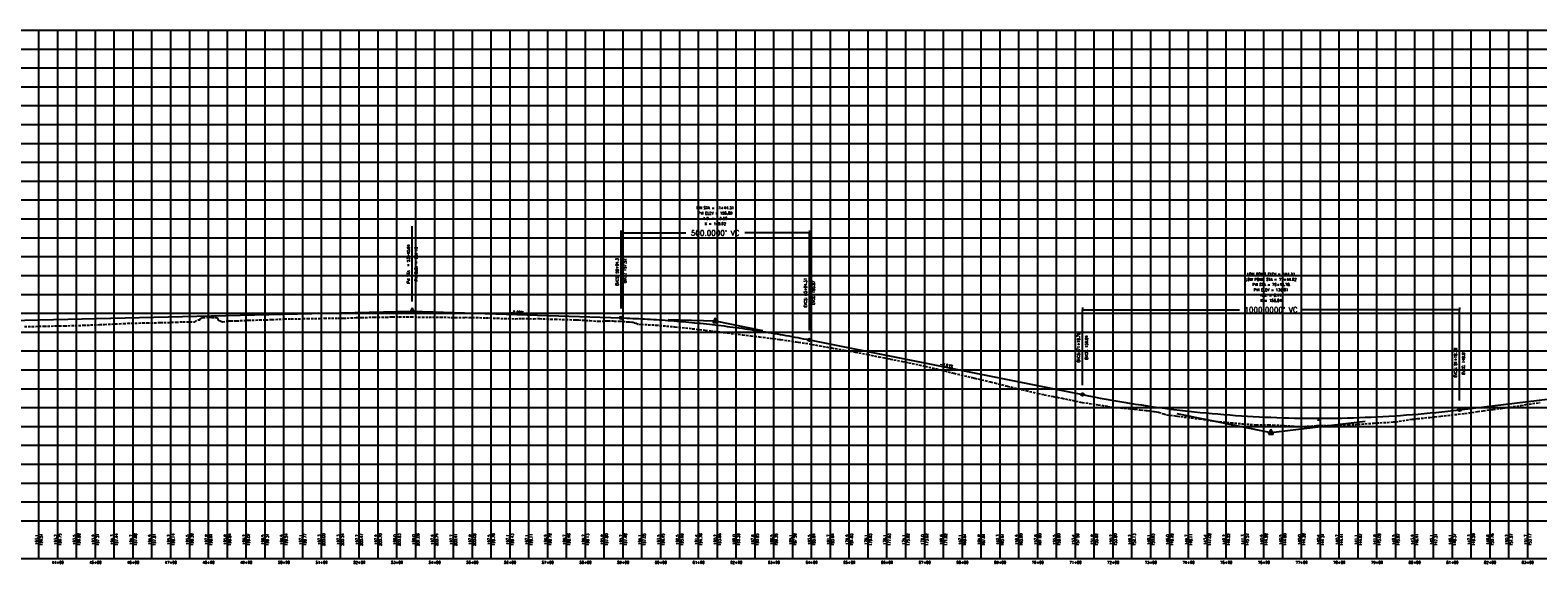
# Model space of a CAD drawing. Extents: x 114466 to 237039, y 16086 to 93345.
# Tile 12 of 81: x 141704 to 145704, y 43038 to 44453. Entities that reach past the tile are written whole.
import ezdxf
from ezdxf.enums import TextEntityAlignment as Align

# ---------------------------------------------------------------- set-up
doc = ezdxf.new("R2010")
doc.units = 0
doc.header["$LTSCALE"] = 50
doc.header["$MEASUREMENT"] = 0
doc.linetypes.add('HIDDEN_050%', pattern=[0.1875, 0.125, -0.0625])
doc.layers.get('0').update_dxf_attribs({"color": 1})
doc.layers.add('_CAB-PROF-TXT', color=31, linetype='HIDDEN_050%', plot=False)
for name, color, linetype in [('STERLING-02-PBASE', 101, 'Continuous'), ('STERLING-02-PEGCT', 101, 'Continuous'), ('STERLING-02-PFGC', 4, 'Continuous'), ('STERLING-02-PFGCT', 3, 'Continuous'), ('STERLING-02-PGRID', 251, 'Continuous')]:
    doc.layers.add(name, color=color, linetype=linetype)
doc.styles.add('L140', font='ROMANSM.shx', dxfattribs={"height": 14})
doc.dimstyles.get("Standard").update_dxf_attribs({"dimtxt": 0.18, "dimasz": 0.18, "dimexe": 0.18, "dimexo": 0.0625, "dimgap": 0.09, "dimtad": 0, "dimtih": 1, "dimtoh": 1, "dimdec": 4, "dimzin": 0, "dimdsep": 46, "dimtxsty": 'Standard', "dimcen": 0.09, "dimadec": 0, "dimazin": 0, "dimtfac": 1, "dimtdec": 4, "dimtofl": 0, "dimtmove": 0, "dimatfit": 3, "dimfxl": 1, "dimtolj": 1, "dimtzin": 0, "dimarcsym": 0})

# ---------------------------------------------------------------- blocks, each defined once
blk = doc.blocks.new('pvi2')
for p, q in [((0, 0.1), (-0.075, -0.05)), ((0.075, -0.05), (0, 0.1)), ((-0.075, -0.05), (0.075, -0.05))]:
    blk.add_line(p, q)
blk.add_circle((0, 0), 0.0125)
at = {"flags": 1}
for tag, p in [('K', (0, -0.005)), ('LENGTH', (0, -0.033))]:
    blk.add_attdef(tag, text='', height=0.01, dxfattribs=at).set_placement(p, align=Align.CENTER)
blk = doc.blocks.new('*D30')
at = {"layer": 'Defpoints', "color": 0}
for p in [(143271.1, 43915.2), (143771.1, 43915.2), (143771.1, 43915.2)]:
    blk.add_point(p, dxfattribs=at)
at = {"layer": 'STERLING-02-PFGCT', "color": 0, "lineweight": -2}
for p, q in [((143271.1, 43921.4), (143271.1, 43915.9)), ((143771.1, 43921.4), (143771.1, 43915.9)), ((143271.8, 43915.2), (143442.8, 43915.2)), ((143770.4, 43915.2), (143599.5, 43915.2))]:
    blk.add_line(p, q, dxfattribs=at)
at = {"layer": 'STERLING-02-PFGCT', "color": 0}
for points in [[(143271.8, 43915.3), (143271.8, 43915.1), (143271.1, 43915.2)], [(143770.4, 43915.3), (143770.4, 43915.1), (143771.1, 43915.2)]]:
    blk.add_solid(points, dxfattribs=at)
at = {"layer": 'STERLING-02-PFGCT', "color": 0, "insert": (143521.1, 43915.2), "char_height": 14, "attachment_point": 5, "style": 'L140'}
blk.add_mtext("\\A1;500.0000' VC", dxfattribs=at)
blk = doc.blocks.new('*D31')
at = {"layer": 'Defpoints', "color": 0}
for p in [(144495.6, 43711.8), (145495.6, 43711.8), (145495.6, 43711.8)]:
    blk.add_point(p, dxfattribs=at)
at = {"layer": 'STERLING-02-PFGCT', "color": 0, "lineweight": -2}
for p, q in [((144495.6, 43718.1), (144495.6, 43712.5)), ((144496.3, 43711.8), (144911.9, 43711.8)), ((145494.9, 43711.8), (145079.3, 43711.8)), ((145495.6, 43718.1), (145495.6, 43712.5))]:
    blk.add_line(p, q, dxfattribs=at)
at = {"layer": 'STERLING-02-PFGCT', "color": 0}
for points in [[(144496.3, 43711.9), (144496.3, 43711.7), (144495.6, 43711.8)], [(145494.9, 43711.9), (145494.9, 43711.7), (145495.6, 43711.8)]]:
    blk.add_solid(points, dxfattribs=at)
at = {"layer": 'STERLING-02-PFGCT', "color": 0, "insert": (144995.6, 43711.8), "char_height": 14, "attachment_point": 5, "style": 'L140'}
blk.add_mtext("\\A1;1000.0000' VC", dxfattribs=at)

msp = doc.modelspace()

# ---------------------------------------------------------------- linework, layer by layer
at = {"layer": '_CAB-PROF-TXT'}
msp.add_lwpolyline([(141688.49686, 43667.00825), (141708.08283, 43667.35594), (141740.23902, 43668.42171), (141780.61362, 43668.87978), (141794.26697, 43669.13602), (141831.80706, 43670.29212), (141844.94454, 43670.65067), (141887.9384, 43672.37246), (141901.03447, 43672.87442), (141939.71997, 43674.79237), (141951.45516, 43675.34645), (141962.53947, 43675.82173), (142001.36229, 43676.95505), (142013.8915, 43676.99865), (142049.15056, 43677.69607), (142077.92407, 43678.41806), (142091.27653, 43678.84032), (142108.73172, 43679.73536), (142140.34343, 43680.00744), (142149.49234, 43684.73935), (142153.61683, 43684.76137), (142154.16178, 43686.15616), (142155.29169, 43688.18457), (142155.65575, 43689.00052), (142156.81766, 43689.69616), (142158.97318, 43690.9487), (142161.79961, 43691.14632), (142171.50259, 43691.38034), (142179.28483, 43691.89735), (142185.6707, 43691.20543), (142193.37785, 43691.12937), (142197.35824, 43690.97486), (142198.756, 43690.14675), (142201.06579, 43688.53961), (142201.12989, 43686.74909), (142202.93266, 43683.79096), (142208.02771, 43682.24194), (142213.83868, 43680.1282), (142229.87105, 43681.98349), (142235.81446, 43682.03973), (142251.61835, 43682.48461), (142282.42474, 43683.96364), (142312.21212, 43684.83808), (142329.09865, 43685.34412), (142344.67178, 43685.68831), (142378.59377, 43687.3088), (142396.13012, 43687.71582), (142427.27928, 43688.22901), (142439.31878, 43688.36062), (142472.22473, 43688.8821), (142484.61977, 43689.29407), (142520.48018, 43689.05274), (142534.51282, 43689.27656), (142569.42961, 43690.95293), (142583.11359, 43691.20823), (142616.53741, 43692.13419), (142647.9655, 43692.454), (142664.84693, 43692.66957), (142682.78644, 43692.61616), (142714.44401, 43693.01857), (142743.51101, 43691.91335), (142761.7631, 43692.16791), (142791.89991, 43691.77007), (142810.61713, 43691.72681), (142831.44509, 43691.10756), (142857.56751, 43691.68872), (142886.58345, 43691.24841), (142913.09268, 43690.38175), (142942.64571, 43689.54693), (142962.51243, 43688.41142), (142991.07984, 43688.06544), (143009.02443, 43688.48957), (143039.9377, 43688.03517), (143054.48965, 43688.39535), (143084.18279, 43687.00615), (143096.59779, 43686.79125), (143134.4543, 43685.71731), (143145.16929, 43684.91449), (143151.06302, 43684.75311), (143158.77954, 43684.60373), (143188.61696, 43683.05015), (143211.52673, 43681.38695), (143225.95922, 43681.15243), (143228.80169, 43682.04873), (143233.02206, 43682.36733), (143236.63681, 43682.73272), (143249.81106, 43682.08339), (143253.12673, 43681.92592), (143265.12019, 43681.64977), (143271.92982, 43681.25562), (143275.84034, 43680.97636), (143287.23099, 43679.86603), (143293.25701, 43679.45463), (143300.74991, 43678.73009), (143303.22005, 43678.62301), (143305.97913, 43677.48209), (143305.98343, 43677.48209), (143306.81993, 43677.15141), (143311.26714, 43676.41004), (143318.26318, 43672.7804), (143324.60596, 43673.19814), (143364.02701, 43671.08003), (143409.32924, 43667.06909), (143413.04926, 43666.67698), (143414.45615, 43666.5155), (143460.27823, 43661.60388), (143460.89954, 43661.52739), (143460.90384, 43661.52739), (143494.6105, 43657.61067), (143508.31438, 43656.08327), (143533.26726, 43652.91469), (143554.26753, 43650.36567), (143594.42884, 43645.33087), (143602.74657, 43644.25172), (143615.81995, 43642.66579), (143615.82425, 43642.66579), (143637.92124, 43640.15124), (143648.34258, 43638.86787), (143691.30466, 43633.26416), (143695.48143, 43632.7124), (143735.02133, 43627.0292), (143742.1798, 43625.98028), (143770.74036, 43621.24399), (143770.74466, 43621.24399), (143778.16309, 43619.99032), (143787.23648, 43618.38717), (143798.22094, 43616.41063), (143830.4689, 43610.59011), (143862.10456, 43604.77325), (143878.52873, 43601.84345), (143892.94955, 43599.17769), (143922.22551, 43593.7899), (143925.66077, 43593.11946), (143925.66507, 43593.11946), (143955.43685, 43587.21366), (143970.18632, 43584.26779), (143985.86813, 43581.24526), (144017.81827, 43575.00331), (144034.72604, 43571.45933), (144062.42759, 43565.7396), (144076.43129, 43562.58359), (144078.29665, 43562.13882), (144078.30076, 43562.13882), (144107.78102, 43555.08706), (144121.01287, 43551.92782), (144154.59485, 43543.59808), (144164.05414, 43541.33092), (144202.55172, 43532.02952), (144209.65125, 43530.42848), (144250.13191, 43521.01699), (144251.70977, 43520.64011), (144262.82794, 43517.88831), (144292.05035, 43510.4823), (144296.43779, 43509.35717), (144335.33827, 43500.04303), (144345.94183, 43497.35491), (144377.70925, 43490.16097), (144394.01952, 43486.56353), (144418.79848, 43481.64092), (144441.56261, 43477.15396), (144459.1905, 43473.8289), (144489.83313, 43466.87), (144494.81755, 43465.95106), (144537.40561, 43459.98858), (144563.02617, 43455.77918), (144584.38312, 43452.16987), (144584.52466, 43452.15287), (144584.59056, 43452.18122), (144584.90109, 43452.25624), (144591.22978, 43452.40657), (144596.03848, 43451.89075), (144606.22024, 43450.55723), (144615.3422, 43449.77504), (144616.61584, 43449.70357), (144632.97301, 43448.22854), (144635.24289, 43448.11592), (144635.54059, 43448.11207), (144647.48998, 43446.95327), (144648.9161, 43446.76599), (144663.15237, 43445.1875), (144664.91825, 43444.80233), (144667.10476, 43444.43738), (144678.69124, 43443.05305), (144685.65696, 43441.77397), (144691.70028, 43440.9817), (144697.08686, 43440.30298), (144707.2173, 43436.79723), (144710.83467, 43435.68157), (144718.49751, 43433.18574), (144742.23752, 43431.03946), (144747.52341, 43430.04506), (144755.96171, 43428.67564), (144793.58299, 43423.92521), (144806.799, 43422.37596), (144840.05718, 43417.40957), (144859.26421, 43414.94415), (144889.64639, 43412.21055), (144922.02939, 43409.3172), (144940.42417, 43407.92387), (144956.18467, 43406.89648), (144988.81577, 43407.21776), (145001.32114, 43406.22185), (145031.08546, 43404.86058), (145064.15328, 43402.81195), (145081.74767, 43402.5598), (145117.11228, 43404.64105), (145134.88492, 43405.01091), (145172.66785, 43405.65996), (145177.99766, 43405.96551), (145200.29691, 43407.07739), (145221.83149, 43408.04708), (145226.22889, 43408.28382), (145269.39894, 43411.29111), (145275.01895, 43411.69211), (145275.35946, 43411.71372), (145294.6366, 43412.7333), (145320.97009, 43414.41152), (145326.38077, 43414.99544), (145369.32427, 43421.54579), (145384.51669, 43423.19332), (145416.7975, 43426.63554), (145430.27557, 43428.3185), (145430.27987, 43428.3185), (145445.74544, 43429.94826), (145463.63346, 43431.68542), (145492.32853, 43434.87024), (145509.95151, 43436.7145), (145543.4586, 43441.85005), (145558.71483, 43444.01141), (145583.62247, 43447.58918), (145585.19598, 43447.80375), (145585.20028, 43447.80375), (145605.78138, 43450.27739), (145610.3879, 43450.88484), (145638.21008, 43455.27831), (145659.30778, 43458.31843), (145671.69125, 43460.29852), (145689.6367, 43463.05733), (145709.40814, 43465.87586)], dxfattribs=at)
at = {"layer": 'STERLING-02-PBASE'}
for p, q in [((137707.49632, 43152.61298), (194964.92056, 43152.61298)), ((141726.81245, 43052.61298), (141726.81245, 43152.61298)), ((141776.81245, 43052.61298), (141776.81245, 43152.61298)), ((141826.81245, 43052.61298), (141826.81245, 43152.61298)), ((141876.81245, 43052.61298), (141876.81245, 43152.61298)), ((141926.81245, 43052.61298), (141926.81245, 43152.61298)), ((141976.81245, 43052.61298), (141976.81245, 43152.61298)), ((142026.81245, 43052.61298), (142026.81245, 43152.61298)), ((142076.81245, 43052.61298), (142076.81245, 43152.61298)), ((142126.81245, 43052.61298), (142126.81245, 43152.61298)), ((142176.81245, 43052.61298), (142176.81245, 43152.61298)), ((142226.81245, 43052.61298), (142226.81245, 43152.61298)), ((142276.81245, 43052.61298), (142276.81245, 43152.61298)), ((142326.81245, 43052.61298), (142326.81245, 43152.61298)), ((142376.81245, 43052.61298), (142376.81245, 43152.61298)), ((142426.81245, 43052.61298), (142426.81245, 43152.61298)), ((142476.81245, 43052.61298), (142476.81245, 43152.61298)), ((142526.81245, 43052.61298), (142526.81245, 43152.61298)), ((142576.81245, 43052.61298), (142576.81245, 43152.61298)), ((142626.81245, 43052.61298), (142626.81245, 43152.61298)), ((142676.81245, 43052.61298), (142676.81245, 43152.61298)), ((142726.81245, 43052.61298), (142726.81245, 43152.61298)), ((142776.81245, 43052.61298), (142776.81245, 43152.61298)), ((142826.81245, 43052.61298), (142826.81245, 43152.61298)), ((142876.81245, 43052.61298), (142876.81245, 43152.61298)), ((142926.81245, 43052.61298), (142926.81245, 43152.61298)), ((142976.81245, 43052.61298), (142976.81245, 43152.61298)), ((143026.81245, 43052.61298), (143026.81245, 43152.61298)), ((143076.81245, 43052.61298), (143076.81245, 43152.61298)), ((143126.81245, 43052.61298), (143126.81245, 43152.61298)), ((143176.81245, 43052.61298), (143176.81245, 43152.61298)), ((143226.81245, 43052.61298), (143226.81245, 43152.61298)), ((143276.81245, 43052.61298), (143276.81245, 43152.61298)), ((143326.81245, 43052.61298), (143326.81245, 43152.61298)), ((143376.81245, 43052.61298), (143376.81245, 43152.61298)), ((143426.81245, 43052.61298), (143426.81245, 43152.61298)), ((143476.81245, 43052.61298), (143476.81245, 43152.61298)), ((143526.81245, 43052.61298), (143526.81245, 43152.61298)), ((143576.81245, 43052.61298), (143576.81245, 43152.61298)), ((143626.81245, 43052.61298), (143626.81245, 43152.61298)), ((143676.81245, 43052.61298), (143676.81245, 43152.61298)), ((143726.81245, 43052.61298), (143726.81245, 43152.61298)), ((143776.81245, 43052.61298), (143776.81245, 43152.61298)), ((143826.81245, 43052.61298), (143826.81245, 43152.61298)), ((143876.81245, 43052.61298), (143876.81245, 43152.61298)), ((143926.81245, 43052.61298), (143926.81245, 43152.61298)), ((143976.81245, 43052.61298), (143976.81245, 43152.61298)), ((144026.81245, 43052.61298), (144026.81245, 43152.61298)), ((144076.81245, 43052.61298), (144076.81245, 43152.61298)), ((144126.81245, 43052.61298), (144126.81245, 43152.61298)), ((144176.81245, 43052.61298), (144176.81245, 43152.61298)), ((144226.81245, 43052.61298), (144226.81245, 43152.61298)), ((144276.81245, 43052.61298), (144276.81245, 43152.61298)), ((144326.81245, 43052.61298), (144326.81245, 43152.61298)), ((144376.81245, 43052.61298), (144376.81245, 43152.61298)), ((144426.81245, 43052.61298), (144426.81245, 43152.61298)), ((144476.81245, 43052.61298), (144476.81245, 43152.61298)), ((144526.81245, 43052.61298), (144526.81245, 43152.61298)), ((144576.81245, 43052.61298), (144576.81245, 43152.61298)), ((144626.81245, 43052.61298), (144626.81245, 43152.61298)), ((144676.81245, 43052.61298), (144676.81245, 43152.61298)), ((144726.81245, 43052.61298), (144726.81245, 43152.61298)), ((144776.81245, 43052.61298), (144776.81245, 43152.61298)), ((144826.81245, 43052.61298), (144826.81245, 43152.61298)), ((144876.81245, 43052.61298), (144876.81245, 43152.61298)), ((144926.81245, 43052.61298), (144926.81245, 43152.61298)), ((144976.81245, 43052.61298), (144976.81245, 43152.61298)), ((145026.81245, 43052.61298), (145026.81245, 43152.61298)), ((145076.81245, 43052.61298), (145076.81245, 43152.61298)), ((145126.81245, 43052.61298), (145126.81245, 43152.61298)), ((145176.81245, 43052.61298), (145176.81245, 43152.61298)), ((145226.81245, 43052.61298), (145226.81245, 43152.61298)), ((145276.81245, 43052.61298), (145276.81245, 43152.61298)), ((145326.81245, 43052.61298), (145326.81245, 43152.61298)), ((145376.81245, 43052.61298), (145376.81245, 43152.61298)), ((145426.81245, 43052.61298), (145426.81245, 43152.61298)), ((145476.81245, 43052.61298), (145476.81245, 43152.61298)), ((145526.81245, 43052.61298), (145526.81245, 43152.61298)), ((145576.81245, 43052.61298), (145576.81245, 43152.61298)), ((145626.81245, 43052.61298), (145626.81245, 43152.61298)), ((145676.81245, 43052.61298), (145676.81245, 43152.61298)), ((137707.49632, 43052.61298), (194964.92056, 43052.61298))]:
    msp.add_line(p, q, dxfattribs=at)
at = {"layer": 'STERLING-02-PFGC'}
for p, q in [((145495.58952, 43446.68172), (149376.81245, 43912.74118)), ((140626.81245, 43659.59256), (142717.45663, 43708.23194)), ((142717.45663, 43708.23194), (143271.11996, 43690.19035)), ((143396.11996, 43686.11711), (143521.11996, 43682.04388)), ((143521.11996, 43682.04388), (143646.11996, 43657.00077)), ((143771.11996, 43631.95766), (144495.58952, 43486.81388)), ((144745.58952, 43436.72766), (144995.58952, 43386.64144)), ((144995.58952, 43386.64144), (145245.58952, 43416.66158))]:
    msp.add_line(p, q, dxfattribs=at)
for points in [[(143271.11996, 43690.19035), (143278.93246, 43689.92553), (143286.74496, 43689.64024), (143294.55746, 43689.33446), (143302.36996, 43689.00821), (143310.18246, 43688.66148), (143317.99496, 43688.29427), (143325.80746, 43687.90659), (143333.61996, 43687.49842), (143341.43246, 43687.06978), (143349.24496, 43686.62066), (143357.05746, 43686.15106), (143364.86996, 43685.66098), (143372.68246, 43685.15042), (143380.49496, 43684.61938), (143388.30746, 43684.06787), (143396.11996, 43683.49588), (143403.93246, 43682.90341), (143411.74496, 43682.29046), (143419.55746, 43681.65703), (143427.36996, 43681.00313), (143435.18246, 43680.32874), (143442.99496, 43679.63388), (143450.80746, 43678.91854), (143458.61996, 43678.18272), (143466.43246, 43677.42642), (143474.24496, 43676.64965), (143482.05746, 43675.85239), (143489.86996, 43675.03466), (143497.68246, 43674.19645), (143505.49496, 43673.33776), (143513.30746, 43672.45859), (143521.11996, 43671.55894), (143528.93246, 43670.63882), (143536.74496, 43669.69821), (143544.55746, 43668.73713), (143552.36996, 43667.75557), (143560.18246, 43666.75353), (143567.99496, 43665.73102), (143575.80746, 43664.68802), (143583.61996, 43663.62455), (143591.43246, 43662.54059), (143599.24496, 43661.43616), (143607.05746, 43660.31126), (143614.86996, 43659.16587), (143622.68246, 43658), (143630.49496, 43656.81366), (143638.30746, 43655.60684), (143646.11996, 43654.37953), (143653.93246, 43653.13176), (143661.74496, 43651.8635), (143669.55746, 43650.57476), (143677.36996, 43649.26555), (143685.18246, 43647.93585), (143692.99496, 43646.58568), (143700.80746, 43645.21503), (143708.61996, 43643.82391), (143716.43246, 43642.4123), (143724.24496, 43640.98021), (143732.05746, 43639.52765), (143739.86996, 43638.05461), (143747.68246, 43636.56109), (143755.49496, 43635.04709), (143763.30746, 43633.51261), (143771.11996, 43631.95766)], [(144495.58952, 43486.81388), (144511.21452, 43483.72261), (144526.83952, 43480.70956), (144542.46452, 43477.77475), (144558.08952, 43474.91816), (144573.71452, 43472.1398), (144589.33952, 43469.43967), (144604.96452, 43466.81777), (144620.58952, 43464.2741), (144636.21452, 43461.80865), (144651.83952, 43459.42144), (144667.46452, 43457.11245), (144683.08952, 43454.8817), (144698.71452, 43452.72917), (144714.33952, 43450.65487), (144729.96452, 43448.6588), (144745.58952, 43446.74096), (144761.21452, 43444.90134), (144776.83952, 43443.13996), (144792.46452, 43441.45681), (144808.08952, 43439.85188), (144823.71452, 43438.32518), (144839.33952, 43436.87671), (144854.96452, 43435.50648), (144870.58952, 43434.21446), (144886.21452, 43433.00068), (144901.83952, 43431.86513), (144917.46452, 43430.80781), (144933.08952, 43429.82871), (144948.71452, 43428.92785), (144964.33952, 43428.10521), (144979.96452, 43427.3608), (144995.58952, 43426.69462), (145011.21452, 43426.10667), (145026.83952, 43425.59695), (145042.46452, 43425.16546), (145058.08952, 43424.81219), (145073.71452, 43424.53716), (145089.33952, 43424.34035), (145104.96452, 43424.22177), (145120.58952, 43424.18142), (145136.21452, 43424.2193), (145151.83952, 43424.33541), (145167.46452, 43424.52975), (145183.08952, 43424.80232), (145198.71452, 43425.15311), (145214.33952, 43425.58214), (145229.96452, 43426.08939), (145245.58952, 43426.67488), (145261.21452, 43427.33859), (145276.83952, 43428.08053), (145292.46452, 43428.9007), (145308.08952, 43429.79909), (145323.71452, 43430.77572), (145339.33952, 43431.83058), (145354.96452, 43432.96366), (145370.58952, 43434.17498), (145386.21452, 43435.46452), (145401.83952, 43436.83229), (145417.46452, 43438.27829), (145433.08952, 43439.80252), (145448.71452, 43441.40498), (145464.33952, 43443.08566), (145479.96452, 43444.84458), (145495.58952, 43446.68172)]]:
    msp.add_lwpolyline(points, dxfattribs=at)
at = {"layer": 'STERLING-02-PFGCT'}
for p, q in [((142717.45663, 43733.23194), (142717.45663, 43933.23194)), ((143271.11996, 43715.19035), (143271.11996, 43915.19035)), ((143771.11996, 43656.95766), (143771.11996, 43915.19035)), ((144495.58952, 43511.81388), (144495.58952, 43711.81388)), ((145495.58952, 43471.68172), (145495.58952, 43711.81388)), ((145120.836, 43424.18141), (145120.836, 43417.18141))]:
    msp.add_line(p, q, dxfattribs=at)
for centre in [(143271.11996, 43690.19035), (143771.11996, 43631.95766), (144495.58952, 43486.81388), (145495.58952, 43446.68172)]:
    msp.add_circle(centre, 3.5, dxfattribs=at)
at = {"layer": 'STERLING-02-PGRID'}
for p, q in [((137707.49632, 44452.61298), (194964.92056, 44452.61298)), ((141726.81245, 43152.61298), (141726.81245, 44452.61298)), ((141776.81245, 43152.61298), (141776.81245, 44452.61298)), ((141826.81245, 43152.61298), (141826.81245, 44452.61298)), ((141876.81245, 43152.61298), (141876.81245, 44452.61298)), ((141926.81245, 43152.61298), (141926.81245, 44452.61298)), ((141976.81245, 43152.61298), (141976.81245, 44452.61298)), ((142026.81245, 43152.61298), (142026.81245, 44452.61298)), ((142076.81245, 43152.61298), (142076.81245, 44452.61298)), ((142126.81245, 43152.61298), (142126.81245, 44452.61298)), ((142176.81245, 43152.61298), (142176.81245, 44452.61298)), ((142226.81245, 43152.61298), (142226.81245, 44452.61298)), ((142276.81245, 43152.61298), (142276.81245, 44452.61298)), ((142326.81245, 43152.61298), (142326.81245, 44452.61298)), ((142376.81245, 43152.61298), (142376.81245, 44452.61298)), ((142426.81245, 43152.61298), (142426.81245, 44452.61298)), ((142476.81245, 43152.61298), (142476.81245, 44452.61298)), ((142526.81245, 43152.61298), (142526.81245, 44452.61298)), ((142576.81245, 43152.61298), (142576.81245, 44452.61298)), ((142626.81245, 43152.61298), (142626.81245, 44452.61298)), ((142676.81245, 43152.61298), (142676.81245, 44452.61298)), ((142726.81245, 43152.61298), (142726.81245, 44452.61298)), ((142776.81245, 43152.61298), (142776.81245, 44452.61298)), ((142826.81245, 43152.61298), (142826.81245, 44452.61298)), ((142876.81245, 43152.61298), (142876.81245, 44452.61298)), ((142926.81245, 43152.61298), (142926.81245, 44452.61298)), ((142976.81245, 43152.61298), (142976.81245, 44452.61298)), ((143026.81245, 43152.61298), (143026.81245, 44452.61298)), ((143076.81245, 43152.61298), (143076.81245, 44452.61298)), ((143126.81245, 43152.61298), (143126.81245, 44452.61298)), ((143176.81245, 43152.61298), (143176.81245, 44452.61298)), ((143226.81245, 43152.61298), (143226.81245, 44452.61298)), ((143276.81245, 43152.61298), (143276.81245, 44452.61298)), ((143326.81245, 43152.61298), (143326.81245, 44452.61298)), ((143376.81245, 43152.61298), (143376.81245, 44452.61298)), ((143426.81245, 43152.61298), (143426.81245, 44452.61298)), ((143476.81245, 43152.61298), (143476.81245, 44452.61298)), ((143526.81245, 43152.61298), (143526.81245, 44452.61298)), ((143576.81245, 43152.61298), (143576.81245, 44452.61298)), ((143626.81245, 43152.61298), (143626.81245, 44452.61298)), ((143676.81245, 43152.61298), (143676.81245, 44452.61298)), ((143726.81245, 43152.61298), (143726.81245, 44452.61298)), ((143776.81245, 43152.61298), (143776.81245, 44452.61298)), ((143826.81245, 43152.61298), (143826.81245, 44452.61298)), ((143876.81245, 43152.61298), (143876.81245, 44452.61298)), ((143926.81245, 43152.61298), (143926.81245, 44452.61298)), ((143976.81245, 43152.61298), (143976.81245, 44452.61298)), ((144026.81245, 43152.61298), (144026.81245, 44452.61298)), ((144076.81245, 43152.61298), (144076.81245, 44452.61298)), ((144126.81245, 43152.61298), (144126.81245, 44452.61298)), ((144176.81245, 43152.61298), (144176.81245, 44452.61298)), ((144226.81245, 43152.61298), (144226.81245, 44452.61298)), ((144276.81245, 43152.61298), (144276.81245, 44452.61298)), ((144326.81245, 43152.61298), (144326.81245, 44452.61298)), ((144376.81245, 43152.61298), (144376.81245, 44452.61298)), ((144426.81245, 43152.61298), (144426.81245, 44452.61298)), ((144476.81245, 43152.61298), (144476.81245, 44452.61298)), ((144526.81245, 43152.61298), (144526.81245, 44452.61298)), ((144576.81245, 43152.61298), (144576.81245, 44452.61298)), ((144626.81245, 43152.61298), (144626.81245, 44452.61298)), ((144676.81245, 43152.61298), (144676.81245, 44452.61298)), ((144726.81245, 43152.61298), (144726.81245, 44452.61298)), ((144776.81245, 43152.61298), (144776.81245, 44452.61298)), ((144826.81245, 43152.61298), (144826.81245, 44452.61298)), ((144876.81245, 43152.61298), (144876.81245, 44452.61298)), ((144926.81245, 43152.61298), (144926.81245, 44452.61298)), ((144976.81245, 43152.61298), (144976.81245, 44452.61298)), ((145026.81245, 43152.61298), (145026.81245, 44452.61298)), ((145076.81245, 43152.61298), (145076.81245, 44452.61298)), ((145126.81245, 43152.61298), (145126.81245, 44452.61298)), ((145176.81245, 43152.61298), (145176.81245, 44452.61298)), ((145226.81245, 43152.61298), (145226.81245, 44452.61298)), ((145276.81245, 43152.61298), (145276.81245, 44452.61298)), ((145326.81245, 43152.61298), (145326.81245, 44452.61298)), ((145376.81245, 43152.61298), (145376.81245, 44452.61298)), ((145426.81245, 43152.61298), (145426.81245, 44452.61298)), ((145476.81245, 43152.61298), (145476.81245, 44452.61298)), ((145526.81245, 43152.61298), (145526.81245, 44452.61298)), ((145576.81245, 43152.61298), (145576.81245, 44452.61298)), ((145626.81245, 43152.61298), (145626.81245, 44452.61298)), ((145676.81245, 43152.61298), (145676.81245, 44452.61298)), ((137707.49632, 44402.61298), (194964.92056, 44402.61298)), ((137707.49632, 44352.61298), (194964.92056, 44352.61298)), ((137707.49632, 44302.61298), (194964.92056, 44302.61298)), ((137707.49632, 44252.61298), (194964.92056, 44252.61298)), ((137707.49632, 44202.61298), (194964.92056, 44202.61298)), ((137707.49632, 44152.61298), (194964.92056, 44152.61298)), ((137707.49632, 44102.61298), (194964.92056, 44102.61298)), ((137707.49632, 44052.61298), (194964.92056, 44052.61298)), ((137707.49632, 44002.61298), (194964.92056, 44002.61298)), ((137707.49632, 43952.61298), (194964.92056, 43952.61298)), ((137707.49632, 43902.61298), (194964.92056, 43902.61298)), ((137707.49632, 43852.61298), (194964.92056, 43852.61298)), ((137707.49632, 43802.61298), (194964.92056, 43802.61298)), ((137707.49632, 43752.61298), (194964.92056, 43752.61298)), ((137707.49632, 43702.61298), (194964.92056, 43702.61298)), ((137707.49632, 43652.61298), (194964.92056, 43652.61298)), ((137707.49632, 43602.61298), (194964.92056, 43602.61298)), ((137707.49632, 43552.61298), (194964.92056, 43552.61298)), ((137707.49632, 43502.61298), (194964.92056, 43502.61298)), ((137707.49632, 43452.61298), (194964.92056, 43452.61298)), ((137707.49632, 43402.61298), (194964.92056, 43402.61298)), ((137707.49632, 43352.61298), (194964.92056, 43352.61298)), ((137707.49632, 43302.61298), (194964.92056, 43302.61298)), ((137707.49632, 43252.61298), (194964.92056, 43252.61298)), ((137707.49632, 43202.61298), (194964.92056, 43202.61298))]:
    msp.add_line(p, q, dxfattribs=at)

# ---------------------------------------------------------------- block references
at = {"layer": 'STERLING-02-PFGC', "xscale": 84.03361344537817, "yscale": 84.03361344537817, "zscale": 84.03361344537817}
for p in [(142717.45663, 43708.23194), (143521.11996, 43682.04388), (144995.58952, 43386.64144)]:
    msp.add_blockref('pvi2', p, dxfattribs=at)

# ---------------------------------------------------------------- texts
at = {"layer": 'STERLING-02-PEGCT', "style": 'L140'}
for s, p in [('193.1', (141726.81245, 43102.61298)), ('193.2', (141776.81245, 43102.61298)), ('193.5', (141826.81245, 43102.61298)), ('193.9', (141876.81245, 43102.61298)), ('194.3', (141926.81245, 43102.61298)), ('194.7', (141976.81245, 43102.61298)), ('194.9', (142026.81245, 43102.61298)), ('195.2', (142076.81245, 43102.61298)), ('195.5', (142126.81245, 43102.61298)), ('197.8', (142176.81245, 43102.61298)), ('195.8', (142226.81245, 43102.61298)), ('196.2', (142276.81245, 43102.61298)), ('196.5', (142326.81245, 43102.61298)), ('196.9', (142376.81245, 43102.61298)), ('197.1', (142426.81245, 43102.61298)), ('197.3', (142476.81245, 43102.61298)), ('197.3', (142526.81245, 43102.61298)), ('197.7', (142576.81245, 43102.61298)), ('197.9', (142626.81245, 43102.61298)), ('198.0', (142676.81245, 43102.61298)), ('198.0', (142726.81245, 43102.61298)), ('197.9', (142776.81245, 43102.61298)), ('197.7', (142826.81245, 43102.61298)), ('197.8', (142876.81245, 43102.61298)), ('197.5', (142926.81245, 43102.61298)), ('197.1', (142976.81245, 43102.61298)), ('197.1', (143026.81245, 43102.61298)), ('196.9', (143076.81245, 43102.61298)), ('196.7', (143126.81245, 43102.61298)), ('196.2', (143176.81245, 43102.61298)), ('195.8', (143226.81245, 43102.61298)), ('195.7', (143276.81245, 43102.61298)), ('194.1', (143326.81245, 43102.61298)), ('193.5', (143376.81245, 43102.61298)), ('192.5', (143426.81245, 43102.61298)), ('191.4', (143476.81245, 43102.61298)), ('190.2', (143526.81245, 43102.61298)), ('189.0', (143576.81245, 43102.61298)), ('187.8', (143626.81245, 43102.61298)), ('186.5', (143676.81245, 43102.61298)), ('185.1', (143726.81245, 43102.61298)), ('183.5', (143776.81245, 43102.61298)), ('181.7', (143826.81245, 43102.61298)), ('179.9', (143876.81245, 43102.61298)), ('178.1', (143926.81245, 43102.61298)), ('176.1', (143976.81245, 43102.61298)), ('174.1', (144026.81245, 43102.61298)), ('172.0', (144076.81245, 43102.61298)), ('169.6', (144126.81245, 43102.61298)), ('167.1', (144176.81245, 43102.61298)), ('164.8', (144226.81245, 43102.61298)), ('162.3', (144276.81245, 43102.61298)), ('159.9', (144326.81245, 43102.61298)), ('157.6', (144376.81245, 43102.61298)), ('155.5', (144426.81245, 43102.61298)), ('153.4', (144476.81245, 43102.61298)), ('151.8', (144526.81245, 43102.61298)), ('150.2', (144576.81245, 43102.61298)), ('149.2', (144626.81245, 43102.61298)), ('148.1', (144676.81245, 43102.61298)), ('146.0', (144726.81245, 43102.61298)), ('144.7', (144776.81245, 43102.61298)), ('143.4', (144826.81245, 43102.61298)), ('142.2', (144876.81245, 43102.61298)), ('141.3', (144926.81245, 43102.61298)), ('140.9', (144976.81245, 43102.61298)), ('140.5', (145026.81245, 43102.61298)), ('140.0', (145076.81245, 43102.61298)), ('140.4', (145126.81245, 43102.61298)), ('140.7', (145176.81245, 43102.61298)), ('141.1', (145226.81245, 43102.61298)), ('141.8', (145276.81245, 43102.61298)), ('142.5', (145326.81245, 43102.61298)), ('143.9', (145376.81245, 43102.61298)), ('145.1', (145426.81245, 43102.61298)), ('146.1', (145476.81245, 43102.61298)), ('147.3', (145526.81245, 43102.61298)), ('148.8', (145576.81245, 43102.61298)), ('150.2', (145626.81245, 43102.61298)), ('151.7', (145676.81245, 43102.61298))]:
    msp.add_text(s, height=7, rotation=90, dxfattribs=at).set_placement(p, align=Align.BOTTOM_CENTER)
for s, p in [('44+00', (141776.81245, 43042.11298)), ('45+00', (141876.81245, 43042.11298)), ('46+00', (141976.81245, 43042.11298)), ('47+00', (142076.81245, 43042.11298)), ('48+00', (142176.81245, 43042.11298)), ('49+00', (142276.81245, 43042.11298)), ('50+00', (142376.81245, 43042.11298)), ('51+00', (142476.81245, 43042.11298)), ('52+00', (142576.81245, 43042.11298)), ('53+00', (142676.81245, 43042.11298)), ('54+00', (142776.81245, 43042.11298)), ('55+00', (142876.81245, 43042.11298)), ('56+00', (142976.81245, 43042.11298)), ('57+00', (143076.81245, 43042.11298)), ('58+00', (143176.81245, 43042.11298)), ('59+00', (143276.81245, 43042.11298)), ('60+00', (143376.81245, 43042.11298)), ('61+00', (143476.81245, 43042.11298)), ('62+00', (143576.81245, 43042.11298)), ('63+00', (143676.81245, 43042.11298)), ('64+00', (143776.81245, 43042.11298)), ('65+00', (143876.81245, 43042.11298)), ('66+00', (143976.81245, 43042.11298)), ('67+00', (144076.81245, 43042.11298)), ('68+00', (144176.81245, 43042.11298)), ('69+00', (144276.81245, 43042.11298)), ('70+00', (144376.81245, 43042.11298)), ('71+00', (144476.81245, 43042.11298)), ('72+00', (144576.81245, 43042.11298)), ('73+00', (144676.81245, 43042.11298)), ('74+00', (144776.81245, 43042.11298)), ('75+00', (144876.81245, 43042.11298)), ('76+00', (144976.81245, 43042.11298)), ('77+00', (145076.81245, 43042.11298)), ('78+00', (145176.81245, 43042.11298)), ('79+00', (145276.81245, 43042.11298)), ('80+00', (145376.81245, 43042.11298)), ('81+00', (145476.81245, 43042.11298)), ('82+00', (145576.81245, 43042.11298)), ('83+00', (145676.81245, 43042.11298))]:
    msp.add_text(s, height=7, dxfattribs=at).set_placement(p, align=Align.MIDDLE_CENTER)
at = {"layer": 'STERLING-02-PFGCT', "style": 'L140'}
for s, p in [('PVI STA = 61+44.31', (143521.11996, 43978.19035)), ('PVI ELEV = 195.89', (143521.11996, 43964.19035)), ('A.D. = -3.36', (143521.11996, 43950.19035)), ('K = 149.02', (143521.11996, 43936.19035)), ('LOW POINT ELEV = 144.31', (144995.58952, 43802.81388)), ('LOW POINT STA = 77+44.02', (144995.58952, 43788.81388)), ('PVI STA = 76+18.78', (144995.58952, 43774.81388)), ('PVI ELEV = 136.81', (144995.58952, 43760.81388)), ('A.D. = 6.41', (144995.58952, 43746.81388)), ('K = 156.04', (144995.58952, 43732.81388))]:
    msp.add_text(s, height=7, dxfattribs=at).set_placement(p, align=Align.CENTER)
for s, p in [('PVI STA  = 53+40.64', (142710.45663, 43833.23194)), ('BVCS: 58+94.31', (143264.11996, 43815.19035)), ('EVCS: 63+94.31', (143764.11996, 43756.95766)), ('BVCS: 71+18.78', (144488.58952, 43611.81388)), ('EVCS: 81+18.78', (145488.58952, 43571.68172))]:
    msp.add_text(s, height=7, rotation=90, dxfattribs=at).set_placement(p, align=Align.CENTER)
for s, p in [('PVI ELEV = 201.12', (142724.45663, 43833.23194)), ('BVCE: 197.52', (143278.11996, 43815.19035)), ('EVCE: 185.87', (143778.11996, 43756.95766)), ('BVCE: 156.84', (144502.58952, 43611.81388)), ('EVCE: 148.81', (145502.58952, 43571.68172)), ('196.51', (141729.14578, 43102.61298)), ('196.75', (141779.14578, 43102.61298)), ('196.98', (141829.14578, 43102.61298)), ('197.21', (141879.14578, 43102.61298)), ('197.44', (141929.14578, 43102.61298)), ('197.68', (141979.14578, 43102.61298)), ('197.91', (142029.14578, 43102.61298)), ('198.14', (142079.14578, 43102.61298)), ('198.38', (142129.14578, 43102.61298)), ('198.61', (142179.14578, 43102.61298)), ('198.84', (142229.14578, 43102.61298)), ('199.07', (142279.14578, 43102.61298)), ('199.31', (142329.14578, 43102.61298)), ('199.54', (142379.14578, 43102.61298)), ('199.77', (142429.14578, 43102.61298)), ('200.00', (142479.14578, 43102.61298)), ('200.24', (142529.14578, 43102.61298)), ('200.47', (142579.14578, 43102.61298)), ('200.70', (142629.14578, 43102.61298)), ('200.93', (142679.14578, 43102.61298)), ('201.06', (142729.14578, 43102.61298)), ('200.74', (142779.14578, 43102.61298)), ('200.41', (142829.14578, 43102.61298)), ('200.09', (142879.14578, 43102.61298)), ('199.76', (142929.14578, 43102.61298)), ('199.43', (142979.14578, 43102.61298)), ('199.11', (143029.14578, 43102.61298)), ('198.78', (143079.14578, 43102.61298)), ('198.46', (143129.14578, 43102.61298)), ('198.13', (143179.14578, 43102.61298)), ('197.80', (143229.14578, 43102.61298)), ('197.48', (143279.14578, 43102.61298)), ('197.05', (143329.14578, 43102.61298)), ('196.45', (143379.14578, 43102.61298)), ('195.69', (143429.14578, 43102.61298)), ('194.76', (143479.14578, 43102.61298)), ('193.66', (143529.14578, 43102.61298)), ('192.39', (143579.14578, 43102.61298)), ('190.95', (143629.14578, 43102.61298)), ('189.35', (143679.14578, 43102.61298)), ('187.58', (143729.14578, 43102.61298)), ('185.64', (143779.14578, 43102.61298)), ('183.64', (143829.14578, 43102.61298)), ('181.63', (143879.14578, 43102.61298)), ('179.63', (143929.14578, 43102.61298)), ('177.63', (143979.14578, 43102.61298)), ('175.62', (144029.14578, 43102.61298)), ('173.62', (144079.14578, 43102.61298)), ('171.62', (144129.14578, 43102.61298)), ('169.61', (144179.14578, 43102.61298)), ('167.61', (144229.14578, 43102.61298)), ('165.61', (144279.14578, 43102.61298)), ('163.60', (144329.14578, 43102.61298)), ('161.60', (144379.14578, 43102.61298)), ('159.60', (144429.14578, 43102.61298)), ('157.59', (144479.14578, 43102.61298)), ('155.62', (144529.14578, 43102.61298)), ('153.80', (144579.14578, 43102.61298)), ('152.13', (144629.14578, 43102.61298)), ('150.63', (144679.14578, 43102.61298)), ('149.29', (144729.14578, 43102.61298)), ('148.11', (144779.14578, 43102.61298)), ('147.08', (144829.14578, 43102.61298)), ('146.22', (144879.14578, 43102.61298)), ('145.52', (144929.14578, 43102.61298)), ('144.98', (144979.14578, 43102.61298)), ('144.60', (145029.14578, 43102.61298)), ('144.38', (145079.14578, 43102.61298)), ('144.31', (145129.14578, 43102.61298)), ('144.41', (145179.14578, 43102.61298)), ('144.67', (145229.14578, 43102.61298)), ('145.09', (145279.14578, 43102.61298)), ('145.67', (145329.14578, 43102.61298)), ('146.41', (145379.14578, 43102.61298)), ('147.31', (145429.14578, 43102.61298)), ('148.37', (145479.14578, 43102.61298)), ('149.56', (145529.14578, 43102.61298)), ('150.76', (145579.14578, 43102.61298)), ('151.97', (145629.14578, 43102.61298)), ('153.17', (145679.14578, 43102.61298))]:
    msp.add_text(s, height=7, rotation=90, dxfattribs=at).set_placement(p, align=Align.TOP_CENTER)
for s, rotation, p in [('-0.65%', 358.13362826, (142994.2883, 43699.21114)), ('-4.01%', 348.67106798, (144133.35474, 43559.38577))]:
    msp.add_text(s, height=7, rotation=rotation, dxfattribs=at).set_placement(p, align=Align.BOTTOM_CENTER)

# ---------------------------------------------------------------- dimensions: what is measured, and where the dimension line sits
at = {"layer": 'STERLING-02-PFGCT'}
for base, p1, p2, text, picture, middle in [((143771.11996, 43915.19035), (143271.11996, 43915.19035), (143771.11996, 43915.19035), "500.0000' VC", '*D30', (143521.11996, 43915.19035)), ((145495.58952, 43711.81388), (144495.58952, 43711.81388), (145495.58952, 43711.81388), "1000.0000' VC", '*D31', (144995.58952, 43711.81388))]:
    dim = msp.add_linear_dim(base=base, p1=p1, p2=p2, text=text, dimstyle='Standard', override={"dimscale": 100, "dimtxt": 0.007087, "dimasz": 0.007087, "dimexe": 0.007087, "dimexo": 0.0625, "dimgap": 0.003543, "dimpost": "'", "dimtxsty": 'L140', "dimcen": 0.003543}, dxfattribs=at)
    dim.commit()
    dim.dimension.update_dxf_attribs({"geometry": picture, "text_midpoint": middle})

doc.saveas('drawing.dxf')
